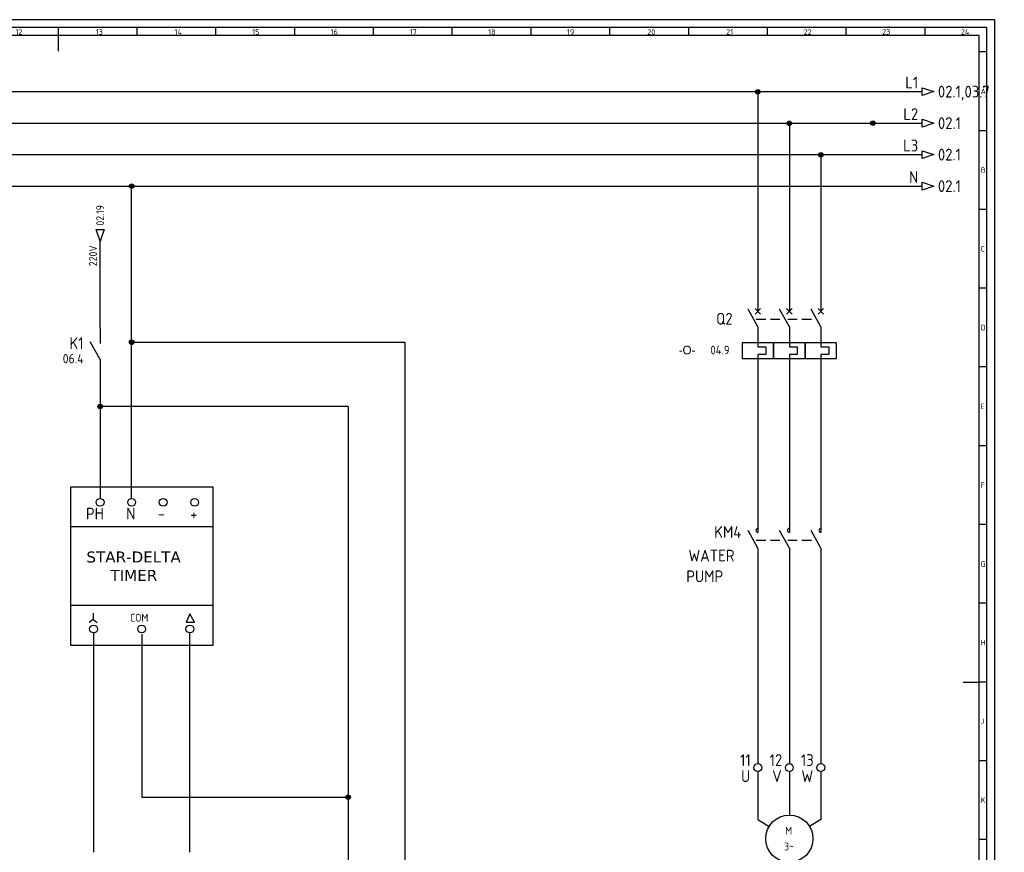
# Model space of a CAD drawing. Header units: millimetres. Extents: x 0 to 1195, y 5 to 846.
# Tile 4 of 4: x 570 to 1195, y 317 to 846. Entities that reach past the tile are written whole.
import ezdxf
from ezdxf.enums import TextEntityAlignment as Align

# ---------------------------------------------------------------- set-up
doc = ezdxf.new("R2010")
doc.units = ezdxf.units.MM
doc.header["$LTSCALE"] = 12
doc.linetypes.add('DASHED', pattern=[0.75, 0.5, -0.25])
for name, color, linetype in [('035', 5, 'Continuous'), ('07', 7, 'Continuous'), ('DESC', 1, 'Continuous'), ('DESCCHILD', 20, 'Continuous'), ('LINK', 9, 'DASHED'), ('MISC', 2, 'Continuous'), ('RED_2.5mm^2', 1, 'Continuous'), ('SYMS', 7, 'Continuous'), ('TAGS', 51, 'Continuous'), ('TERMS', 4, 'Continuous'), ('WIREREF', 61, 'Continuous'), ('WIREREF_DEST', 61, 'Continuous'), ('XREF', 7, 'Continuous'), ('XREFCHILD', 134, 'Continuous')]:
    doc.layers.add(name, color=color, linetype=linetype)
doc.styles.add('ISO Proportional', font='isocp.shx')
doc.styles.add('WD_IEC', font='isocp2.shx', dxfattribs={"width": 0.9, "height": 4})

# ---------------------------------------------------------------- blocks, each defined once
blk = doc.blocks.new('IEC_border_a0')
at = {"layer": '035', "color": 0}
for p, q in [((1189, 841), (0, 841)), ((1189, 0), (1189, 841)), ((594.5, 836), (594.5, 831)), ((644.5, 836), (644.5, 831)), ((694.5, 836), (694.5, 831)), ((744.5, 836), (744.5, 831)), ((794.5, 836), (794.5, 831)), ((844.5, 836), (844.5, 831)), ((894.5, 836), (894.5, 831)), ((944.5, 836), (944.5, 831)), ((994.5, 836), (994.5, 831)), ((1044.5, 836), (1044.5, 831)), ((1094.5, 836), (1094.5, 831)), ((1144.5, 836), (1144.5, 831)), ((1183.97, 820.54), (1178.98, 820.54)), ((1183.97, 770.54), (1178.98, 770.54)), ((1183.97, 720.54), (1178.98, 720.54)), ((1183.97, 670.54), (1178.98, 670.54)), ((1183.97, 620.54), (1178.98, 620.54)), ((1183.98, 570.5), (1179, 570.5)), ((1183.98, 520.5), (1178.98, 520.5)), ((1183.98, 470.5), (1179, 470.5)), ((1183.98, 420.5), (1179, 420.5)), ((1183.98, 420.5), (1179, 420.5)), ((1183.98, 370.5), (1179, 370.5)), ((1183.98, 320.5), (1179, 320.5))]:
    blk.add_line(p, q, dxfattribs=at)
blk.add_lwpolyline([(10, 10), (1179, 10), (1179, 831), (10, 831)], close=True, dxfattribs=at)
at = {"layer": '07', "color": 0}
for p, q in [((594.5, 831), (594.5, 821)), ((1169, 420.5), (1179, 420.5))]:
    blk.add_line(p, q, dxfattribs=at)
blk.add_lwpolyline([(5, 5), (1184, 5), (1184, 836), (5, 836)], close=True, dxfattribs=at)
at = {"layer": '035', "color": 0, "style": 'ISO Proportional'}
for s, p in [('12', (567.49, 831.5)), ('13', (618.42, 831.5)), ('14', (668.46, 831.5)), ('15', (717.72, 831.5)), ('16', (767.49, 831.5)), ('17', (817.72, 831.5)), ('18', (867.49, 831.5)), ('19', (917.49, 831.5)), ('20', (968.42, 831.5)), ('21', (1018.46, 831.5)), ('22', (1067.72, 831.5)), ('23', (1117.49, 831.5)), ('24', (1167.49, 831.5)), ('A', (1179.98, 793.79)), ('B', (1179.98, 743.79)), ('C', (1179.98, 693.79)), ('D', (1179.98, 643.79)), ('E', (1180, 593.75)), ('F', (1180, 543.75)), ('G', (1180, 493.75)), ('H', (1180, 443.75)), ('J', (1180, 393.75)), ('K', (1180, 343.75))]:
    blk.add_text(s, height=3.5, dxfattribs=at).set_placement(p)
blk = doc.blocks.new('VMO13')
blk.add_circle((0, 0), 7.5)
at = {"style": 'WD_IEC'}
blk.add_attdef('TERM02', (-0.69, 7.75), '', height=2, rotation=90, dxfattribs=at)
for tag, p in [('INST', (-12.88, 12.75)), ('LOC', (-12.88, 9.25)), ('TAG1', (-12.88, 5.75)), ('DESC1', (-12.88, 1.5)), ('DESC2', (-12.88, -2)), ('DESC3', (-12.88, -5.5)), ('RATING1', (-12.88, -9)), ('RATING2', (-12.88, -12.5)), ('RATING3', (-12.88, -16)), ('RATING4', (-12.95, -19.58))]:
    blk.add_attdef(tag, text='', height=2.5, dxfattribs=at).set_placement(p, align=Align.RIGHT)
at = {"style": 'WD_IEC', "flags": 1}
for tag, p, height in [('MFG', (12.75, 9), 1.5), ('X2TERM02', (0, 7.5), 0.32), ('CAT', (12.75, 6.5), 1.5), ('X0TERM01', (-6.4, 3.9), 0.32), ('X0TERM03', (6.4, 3.9), 0.32), ('X4LINK', (-7.5, 0), 0.32), ('X1LINK', (7.5, 0), 0.32), ('X8TERM04', (0, -7.5), 0.32), ('ASSYCODE', (1, -9), 1), ('CATDESC', (1, -12), 1), ('FAMILY', (1, -10.5), 1)]:
    blk.add_attdef(tag, p, '', height=height, dxfattribs=at)
at = {"style": 'WD_IEC'}
for tag, p in [('TERM01', (-7.35, 4.34)), ('TERM03', (9.35, 4.53)), ('TERM04', (-0.59, -7.92))]:
    blk.add_attdef(tag, text='', height=2, rotation=90, dxfattribs=at).set_placement(p, align=Align.RIGHT)
for tag, p in [('M', (-0.22, 1.27)), ('3~', (-0.12, -3.73))]:
    blk.add_attdef(tag, text='', height=2.5, dxfattribs=at).set_placement(p, align=Align.CENTER)
at = {"lineweight": 15, "style": 'WD_IEC'}
blk.add_attdef('XREF', text='', height=2.5, dxfattribs=at).set_placement((-13.19, -22.86), align=Align.RIGHT)
blk = doc.blocks.new('VMS21P')
for p, q in [((0, 7.5), (0, 2.5)), ((0, -2.5), (-3.12, 3.12)), ((0, -2.5), (0, -7.5))]:
    blk.add_line(p, q)
blk.add_arc((0, 3.12), 0.625, 90, 270)
at = {"style": 'WD_IEC'}
for tag, p in [('INST', (-5.25, 6.75)), ('LOC', (-5.25, 3.75)), ('TAG2', (-5.25, 0.75)), ('XREF', (-5.25, -3.75)), ('DESC1', (-5.25, -6.75)), ('DESC2', (-5.25, -9.75)), ('DESC3', (-5.25, -12.75))]:
    blk.add_attdef(tag, text='', height=2.5, dxfattribs=at).set_placement(p, align=Align.RIGHT)
blk.add_attdef('TERM01', text='', height=2, rotation=90, dxfattribs=at).set_placement((-1, 7.5), align=Align.RIGHT)
at = {"style": 'WD_IEC', "flags": 1}
for tag, p, height in [('X2TERM01', (0, 7.5), 0.32), ('X4LINK', (-2.91, 0), 0.32), ('X1LINK', (-0.5, 0), 0.32), ('CONTACT', (4, -3.5), 1), ('FAMILY', (4, -5), 1), ('X8TERM02', (0, -7.5), 0.32)]:
    blk.add_attdef(tag, p, '', height=height, dxfattribs=at)
at = {"style": 'WD_IEC'}
blk.add_attdef('TERM02', (-1, -7.5), '', height=2, rotation=90, dxfattribs=at)
blk = doc.blocks.new('VCB11TH')
for p, q in [((0, 7.5), (0, 2.5)), ((0, -2.5), (-3.12, 3.12)), ((-0.88, 3.38), (0.88, 1.62)), ((-0.88, 1.62), (0.88, 3.38)), ((0, -2.5), (0, -8.75)), ((0, -8.75), (2.5, -8.75)), ((2.5, -8.75), (2.5, -11.25)), ((0, -11.25), (0, -12.5)), ((2.5, -11.25), (0, -11.25)), ((0, -12.5), (0, -17.5))]:
    blk.add_line(p, q)
blk.add_lwpolyline([(-5, -7.5), (-5, -12.5), (5, -12.5), (5, -7.5)], close=True)
at = {"style": 'WD_IEC'}
for tag, p in [('INST', (-8, 5.25)), ('LOC', (-8, 1.75)), ('TAG1', (-8, -1.75)), ('RATING1', (-8, -6.35)), ('DESC1', (-8, -14.35)), ('DESC2', (-8, -17.85)), ('DESC3', (-8, -21.35))]:
    blk.add_attdef(tag, text='', height=2.5, dxfattribs=at).set_placement(p, align=Align.RIGHT)
blk.add_attdef('TERM01', text='', height=2, rotation=90, dxfattribs=at).set_placement((-1, 7.5), align=Align.RIGHT)
at = {"style": 'WD_IEC', "flags": 1}
for tag, p, height in [('X2TERM01', (0, 7.5), 0.32), ('MFG', (2.75, 6.5), 1.5), ('CAT', (2.75, 4), 1.5), ('X4LINK', (-2, 0), 0.32), ('X1LINK', (-0.5, 0), 0.32), ('COMMON', (-3.75, -8.75), 1), ('ASSYCODE', (1, -14), 1), ('FAMILY', (1, -15.5), 1), ('X8TERM02', (0, -17.5), 0.32), ('CATDESC', (1, -17), 1)]:
    blk.add_attdef(tag, p, '', height=height, dxfattribs=at)
at = {"lineweight": 15, "style": 'WD_IEC'}
blk.add_attdef('XREF', text='', height=2.5, dxfattribs=at).set_placement((-8, -10.35), align=Align.RIGHT)
at = {"style": 'WD_IEC'}
blk.add_attdef('TERM02', (-1, -17.5), '', height=2, rotation=90, dxfattribs=at)
blk = doc.blocks.new('VCB21TH')
for p, q in [((0, 7.5), (0, 2.5)), ((0, -2.5), (-3.12, 3.12)), ((-0.88, 3.38), (0.88, 1.62)), ((-0.88, 1.62), (0.88, 3.38)), ((0, -2.5), (0, -8.75)), ((0, -8.75), (2.5, -8.75)), ((2.5, -8.75), (2.5, -11.25)), ((0, -11.25), (0, -12.5)), ((2.5, -11.25), (0, -11.25)), ((0, -12.5), (0, -17.5))]:
    blk.add_line(p, q)
blk.add_lwpolyline([(-5, -7.5), (-5, -12.5), (5, -12.5), (5, -7.5)], close=True)
at = {"style": 'WD_IEC'}
for tag, p in [('INST', (-8, 5.25)), ('LOC', (-8, 1.75)), ('TAG2', (-8, -1.75)), ('DESC1', (-8, -14.35)), ('DESC2', (-8, -17.85)), ('DESC3', (-8, -21.35))]:
    blk.add_attdef(tag, text='', height=2.5, dxfattribs=at).set_placement(p, align=Align.RIGHT)
blk.add_attdef('TERM01', text='', height=2, rotation=90, dxfattribs=at).set_placement((-1, 7.5), align=Align.RIGHT)
at = {"style": 'WD_IEC', "flags": 1}
for tag, p, height in [('X2TERM01', (0, 7.5), 0.32), ('X4LINK', (-2, 0), 0.32), ('X1LINK', (-0.5, 0), 0.32), ('CONTACT', (-5, -7.5), 1), ('FAMILY', (1, -15.5), 1), ('X8TERM02', (0, -17.5), 0.32)]:
    blk.add_attdef(tag, p, '', height=height, dxfattribs=at)
blk.add_attdef('RATING1', text='', height=2.5, dxfattribs=at).set_placement((-8, -6.35), align=Align.RIGHT)
at = {"lineweight": 15, "style": 'WD_IEC'}
blk.add_attdef('XREF', text='', height=2.5, dxfattribs=at).set_placement((-8, -10.35), align=Align.RIGHT)
at = {"style": 'WD_IEC'}
blk.add_attdef('TERM02', (-1, -17.5), '', height=2, rotation=90, dxfattribs=at)
blk = doc.blocks.new('WDDOT')
for radius in [0.72, 0.449, 0.223]:
    blk.add_circle((0, 0), radius)
blk = doc.blocks.new('HA1S1')
blk.add_lwpolyline([(0, 1.25), (3.75, 0), (0, -1.25)], close=True)
at = {"style": 'WD_IEC'}
for tag, height, flags, p in [('WIRENO', 2.5, 8, (-1.25, 1)), ('SIGCODE', 1, 1, (5, 1.8))]:
    blk.add_attdef(tag, text='', height=height, dxfattribs=dict(at, flags=flags)).set_placement(p, align=Align.RIGHT)
at = {"style": 'WD_IEC', "flags": 1}
blk.add_attdef('X4TERM01', (0, 0), '', height=0.32, dxfattribs=at)
at = {"style": 'WD_IEC'}
blk.add_attdef('XREF', text='', height=2.5, dxfattribs=at).set_placement((5, 0), align=Align.MIDDLE_LEFT)
blk.add_attdef('DESC1', text='', height=2.5, dxfattribs=at).set_placement((-1.25, -1), align=Align.TOP_RIGHT)
blk = doc.blocks.new('VT0002')
blk.add_circle((0, 0), 1.25)
at = {"style": 'WD_IEC', "flags": 1}
for tag, p, height in [('ASSYCODE', (2.75, 10.75), 1), ('CATDESC', (2.75, 9.25), 1), ('CAT', (2.75, 4.75), 1.5), ('MFG', (2.75, 7.25), 1.5), ('X4PIN01', (-1.25, 1), 0.25), ('X4TERMDESC01', (-1.25, 0.5), 0.4), ('X4TERM01', (-1.25, 0), 0.25), ('STRIPSEQ', (0, 0), 0.025), ('X2PIN01', (0, 2.25), 0.25), ('X2TERMDESC01', (0, 1.75), 0.4), ('X2TERM01', (0, 1.25), 0.25), ('X8PIN01', (0, -0.25), 0.25), ('X1PIN01', (1.25, 1), 0.25), ('X1TERMDESC01', (1.25, 0.5), 0.4), ('X1TERM01', (1.25, 0), 0.25), ('LINKTERM', (0, -0.04), 0.025), ('X8TERMDESC01', (0, -0.75), 0.4), ('X8TERM01', (0, -1.25), 0.25)]:
    blk.add_attdef(tag, p, '', height=height, dxfattribs=at)
at = {"style": 'WD_IEC'}
for tag, p in [('INST', (-2.25, 6.5)), ('LOC', (-2.25, 3.5)), ('DESC1', (-2.25, -6.25)), ('DESC2', (-2.25, -9.25)), ('DESC3', (-2.25, -12.25))]:
    blk.add_attdef(tag, text='', height=2.5, dxfattribs=at).set_placement(p, align=Align.RIGHT)
at = {"style": 'WD_IEC', "flags": 8}
for tag, height, p in [('TAGSTRIP', 2.5, (-2.25, 0.5)), ('TERM01', 2, (-2.25, -3.25))]:
    blk.add_attdef(tag, text='', height=height, dxfattribs=at).set_placement(p, align=Align.RIGHT)
blk = doc.blocks.new('VCR21')
for p, q in [((0, 7.5), (0, 2.5)), ((0, -2.5), (-3.12, 3.12)), ((0, -2.5), (0, -7.5))]:
    blk.add_line(p, q)
at = {"style": 'WD_IEC'}
for tag, p in [('INST', (-5.25, 6.75)), ('LOC', (-5.25, 3.75)), ('TAG2', (-5.25, 0.75)), ('XREF', (-5.25, -3.75)), ('DESC1', (-5.25, -6.75)), ('DESC2', (-5.25, -9.75)), ('DESC3', (-5.25, -12.75))]:
    blk.add_attdef(tag, text='', height=2.5, dxfattribs=at).set_placement(p, align=Align.RIGHT)
blk.add_attdef('TERM01', text='', height=2, rotation=90, dxfattribs=at).set_placement((-1, 7.5), align=Align.RIGHT)
at = {"style": 'WD_IEC', "flags": 1}
for tag, p, height in [('X2TERM01', (0, 7.5), 0.32), ('X4LINK', (-2.75, 0), 0.32), ('X1LINK', (-0.5, 0), 0.32), ('CONTACT', (4, -3.5), 1), ('FAMILY', (4, -5), 1), ('COMMON', (5.25, -4.75), 1), ('X8TERM02', (0, -7.5), 0.32)]:
    blk.add_attdef(tag, p, '', height=height, dxfattribs=at)
at = {"style": 'WD_IEC'}
blk.add_attdef('TERM02', (-1, -7.5), '', height=2, rotation=90, dxfattribs=at)
blk = doc.blocks.new('HA1D2')
blk.add_lwpolyline([(0, 0), (-1.25, 3.75), (1.25, 3.75)], close=True)
at = {"style": 'WD_IEC'}
blk.add_attdef('XREF', text='', height=2.5, rotation=90, dxfattribs=at).set_placement((0, 5), align=Align.MIDDLE_LEFT)
at = {"style": 'WD_IEC', "flags": 1}
blk.add_attdef('SIGCODE', text='', height=1, dxfattribs=at).set_placement((-2.5, 1.8), align=Align.RIGHT)
blk.add_attdef('X8TERM01', (0, 0), '', height=0.32, dxfattribs=at)
at = {"style": 'WD_IEC', "flags": 8}
blk.add_attdef('WIRENO', text='', height=2.5, rotation=90, dxfattribs=at).set_placement((-1, -1.25), align=Align.RIGHT)
at = {"style": 'WD_IEC'}
blk.add_attdef('DESC1', text='', height=2.5, rotation=90, dxfattribs=at).set_placement((1, -1.25), align=Align.TOP_RIGHT)

msp = doc.modelspace()

# ---------------------------------------------------------------- linework, layer by layer
at = {"color": 0}
for p, q in [((602.67, 524.27), (692.77, 524.27)), ((602.67, 474.27), (692.77, 474.27)), ((616.7, 469.09), (616.7, 465.16)), ((678.03, 468.83), (675.79, 463.48)), ((681.04, 463.48), (678.03, 468.83)), ((616.7, 465.16), (614.17, 463.33)), ((616.7, 465.16), (619.32, 463.33)), ((675.79, 463.48), (681.04, 463.48))]:
    msp.add_line(p, q, dxfattribs=at)
msp.add_lwpolyline([(602.67, 549.27), (692.77, 549.27), (692.77, 448.57), (602.67, 448.57)], close=True, dxfattribs=at)
at = {"layer": 'LINK', "color": 0}
for points in [[(1037.6, 655.84), (1054.6, 655.84)], [(1057.6, 655.84), (1074.6, 655.84)], [(1037.6, 515.46), (1052.78, 515.46)], [(1057.6, 515.46), (1072.78, 515.46)]]:
    msp.add_lwpolyline(points, dxfattribs=at)
at = {"layer": 'RED_2.5mm^2', "color": 0}
for p, q in [((101.95, 800.27), (1142.9, 800.27)), ((1038.6, 800.14), (1038.6, 670.84)), ((101.95, 780.27), (1142.9, 780.27)), ((1058.6, 780.14), (1058.6, 670.84)), ((101.95, 760.27), (1142.9, 760.27)), ((1078.6, 760.14), (1078.6, 670.84)), ((36.54, 740.27), (1142.9, 740.27)), ((641.19, 542.05), (641.19, 740.27)), ((621.19, 650.27), (621.19, 705.23)), ((641.19, 641.16), (814.58, 641.16)), ((814.58, 641.16), (814.58, 102.6)), ((621.19, 620.27), (621.19, 542.05)), ((1038.6, 620.84), (1038.6, 530.46)), ((1058.6, 620.84), (1058.6, 530.46)), ((1078.6, 620.84), (1078.6, 530.46)), ((778.65, 600.4), (621.19, 600.4)), ((778.65, 600.4), (778.65, 232.57)), ((1038.6, 500.46), (1038.6, 373.64)), ((1058.6, 500.46), (1058.6, 373.64)), ((1078.6, 500.46), (1078.6, 373.64)), ((617.05, 456.61), (617.05, 317.35)), ((678.18, 317.35), (678.18, 456.61)), ((647.76, 455.77), (647.76, 352.39)), ((1038.6, 368.64), (1038.6, 338.18)), ((1058.6, 368.64), (1058.6, 340.99)), ((1078.6, 368.64), (1078.6, 338.18)), ((647.76, 352.39), (778.65, 352.39)), ((1038.6, 338.18), (1045.79, 333.8)), ((1078.6, 338.18), (1071.41, 333.8))]:
    msp.add_line(p, q, dxfattribs=at)

# ---------------------------------------------------------------- block references
msp.add_blockref('IEC_border_a0', (0, 4.94))
at = {"layer": 'SYMS', "color": 0}
ref = msp.add_blockref('HA1S1', (1142.9, 800.27), dxfattribs=dict(at, xscale=2, yscale=2, zscale=2))
ref.add_attrib('XREF', '02.1,03.7', dxfattribs={"layer": 'XREF', "height": 7.5, "style": 'WD_IEC'}).set_placement((1152.9, 800.27), align=Align.MIDDLE_LEFT)
ref.add_attrib('WIRENO', 'L1', dxfattribs={"layer": 'WIREREF', "height": 7.5, "style": 'WD_IEC', "flags": 8}).set_placement((1140.4, 802.27), align=Align.RIGHT)
at = {"layer": 'SYMS', "color": 0, "xscale": 2, "yscale": 2, "zscale": 2}
for name, p in [('WDDOT', (1038.6, 800.14)), ('WDDOT', (1058.6, 780.14)), ('WDDOT', (1078.6, 760.14)), ('VCB21TH', (1058.6, 655.84)), ('VCB21TH', (1078.6, 655.84)), ('WDDOT', (641.19, 641.16)), ('WDDOT', (621.19, 600.4)), ('VMS21P', (1058.6, 515.46)), ('VMS21P', (1078.6, 515.46)), ('VT0002', (617.05, 459.11)), ('VT0002', (678.18, 459.11)), ('WDDOT', (778.65, 352.39))]:
    msp.add_blockref(name, p, dxfattribs=at)
at = {"layer": 'SYMS', "color": 0}
ref = msp.add_blockref('HA1S1', (1142.9, 780.27), dxfattribs=dict(at, xscale=2, yscale=2, zscale=2))
ref.add_attrib('XREF', '02.1', dxfattribs={"layer": 'XREF', "height": 7.5, "style": 'WD_IEC'}).set_placement((1152.9, 780.27), align=Align.MIDDLE_LEFT)
ref.add_attrib('WIRENO', 'L2', dxfattribs={"layer": 'WIREREF', "height": 7.5, "style": 'WD_IEC', "flags": 8}).set_placement((1140.4, 782.27), align=Align.RIGHT)
at = {"layer": 'SYMS', "xscale": 2, "yscale": 2, "zscale": 2}
for p in [(1111.62, 780.27), (641.19, 740.27)]:
    msp.add_blockref('WDDOT', p, dxfattribs=at)
at = {"layer": 'SYMS', "color": 0}
ref = msp.add_blockref('HA1S1', (1142.9, 760.27), dxfattribs=dict(at, xscale=2, yscale=2, zscale=2))
ref.add_attrib('XREF', '02.1', dxfattribs={"layer": 'XREF', "height": 7.5, "style": 'WD_IEC'}).set_placement((1152.9, 760.27), align=Align.MIDDLE_LEFT)
ref.add_attrib('WIRENO', 'L3', dxfattribs={"layer": 'WIREREF', "height": 7.5, "style": 'WD_IEC', "flags": 8}).set_placement((1140.4, 762.27), align=Align.RIGHT)
ref = msp.add_blockref('HA1S1', (1142.9, 740.27), dxfattribs=dict(at, xscale=2, yscale=2, zscale=2))
ref.add_attrib('XREF', '02.1', dxfattribs={"layer": 'XREF', "height": 7.5, "style": 'WD_IEC'}).set_placement((1152.9, 740.27), align=Align.MIDDLE_LEFT)
ref.add_attrib('WIRENO', 'N', dxfattribs={"layer": 'WIREREF', "height": 7.5, "style": 'WD_IEC', "flags": 8}).set_placement((1140.4, 742.27), align=Align.RIGHT)
ref = msp.add_blockref('HA1D2', (621.19, 705.23), dxfattribs=dict(at, xscale=2, yscale=2, zscale=2))
ref.add_attrib('XREF', '02.19', dxfattribs={"layer": 'XREF', "height": 5, "rotation": 90, "style": 'WD_IEC'}).set_placement((621.19, 715.23), align=Align.MIDDLE_LEFT)
ref.add_attrib('WIRENO', '220V', dxfattribs={"layer": 'WIREREF_DEST', "height": 5, "rotation": 90, "style": 'WD_IEC', "flags": 8}).set_placement((619.19, 702.73), align=Align.RIGHT)
ref = msp.add_blockref('VCB11TH', (1038.6, 655.84), dxfattribs=dict(at, xscale=2, yscale=2, zscale=2))
ref.add_attrib('TAG1', 'Q2', dxfattribs={"layer": 'TAGS', "height": 7.5, "style": 'WD_IEC'}).set_placement((1022.6, 652.34), align=Align.RIGHT)
ref = msp.add_blockref('VCR21', (621.19, 635.27), dxfattribs=dict(at, xscale=2, yscale=2, zscale=2))
ref.add_attrib('XREF', '06.4', dxfattribs={"layer": 'XREFCHILD', "height": 6, "style": 'WD_IEC'}).set_placement((610.69, 627.77), align=Align.RIGHT)
ref.add_attrib('TAG2', 'K1', dxfattribs={"layer": 'TAGS', "height": 7.5, "style": 'WD_IEC'}).set_placement((610.69, 636.77), align=Align.RIGHT)
ref = msp.add_blockref('VT0002', (621.19, 539.55), dxfattribs=dict(at, xscale=2, yscale=2, zscale=2))
ref.add_attrib('TAGSTRIP', 'PH', dxfattribs={"layer": 'TAGS', "height": 7.5, "style": 'WD_IEC', "flags": 8}).set_placement((623.57, 528.61), align=Align.RIGHT)
ref = msp.add_blockref('VT0002', (641.19, 539.55), dxfattribs=dict(at, xscale=2, yscale=2, zscale=2))
ref.add_attrib('TAGSTRIP', 'N', dxfattribs={"layer": 'TAGS', "height": 7.5, "style": 'WD_IEC', "flags": 8}).set_placement((643.57, 528.61), align=Align.RIGHT)
ref = msp.add_blockref('VT0002', (661.19, 539.55), dxfattribs=dict(at, xscale=2, yscale=2, zscale=2))
ref.add_attrib('TAGSTRIP', '-', dxfattribs={"layer": 'TAGS', "height": 7.5, "style": 'WD_IEC', "flags": 8}).set_placement((662.37, 528.61), align=Align.RIGHT)
ref = msp.add_blockref('VT0002', (681.19, 539.55), dxfattribs=dict(at, xscale=2, yscale=2, zscale=2))
ref.add_attrib('TAGSTRIP', '+', dxfattribs={"layer": 'TAGS', "height": 7.5, "style": 'WD_IEC', "flags": 8}).set_placement((682.98, 528.31), align=Align.RIGHT)
ref = msp.add_blockref('VMS21P', (1038.6, 515.46), dxfattribs=dict(at, xscale=2, yscale=2, zscale=2))
ref.add_attrib('DESC2', 'PUMP', dxfattribs={"layer": 'DESCCHILD', "height": 7.5, "style": 'WD_IEC'}).set_placement((1016.66, 488.82), align=Align.RIGHT)
ref.add_attrib('DESC1', 'WATER ', dxfattribs={"layer": 'DESCCHILD', "height": 7.5, "style": 'WD_IEC'}).set_placement((1028.1, 501.96), align=Align.RIGHT)
ref.add_attrib('TAG2', 'KM4', dxfattribs={"layer": 'TAGS', "height": 7.5, "style": 'WD_IEC'}).set_placement((1028.1, 516.96), align=Align.RIGHT)
ref = msp.add_blockref('VT0002', (647.55, 459.11), dxfattribs=dict(at, xscale=2, yscale=2, zscale=2))
ref.add_attrib('TAGSTRIP', 'COM', dxfattribs={"layer": 'TAGS', "height": 5, "style": 'WD_IEC', "flags": 8}).set_placement((651.77, 463.76), align=Align.RIGHT)
ref = msp.add_blockref('VT0002', (1038.6, 371.14), dxfattribs=dict(at, xscale=2, yscale=2, zscale=2))
ref.add_attrib('TERM01', 'U', dxfattribs={"layer": 'TERMS', "height": 7.5, "style": 'WD_IEC', "flags": 8}).set_placement((1033.76, 361.94), align=Align.RIGHT)
ref.add_attrib('TAGSTRIP', '11', dxfattribs={"layer": 'TAGS', "height": 7.5, "style": 'WD_IEC', "flags": 8}).set_placement((1034.1, 372.14), align=Align.RIGHT)
ref = msp.add_blockref('VT0002', (1058.6, 371.14), dxfattribs=dict(at, xscale=2, yscale=2, zscale=2))
ref.add_attrib('TERM01', 'V', dxfattribs={"layer": 'TERMS', "height": 7.5, "style": 'WD_IEC', "flags": 8}).set_placement((1053.76, 361.94), align=Align.RIGHT)
ref.add_attrib('TAGSTRIP', '12', dxfattribs={"layer": 'TAGS', "height": 7.5, "style": 'WD_IEC', "flags": 8}).set_placement((1054.1, 372.14), align=Align.RIGHT)
ref = msp.add_blockref('VT0002', (1078.6, 371.14), dxfattribs=dict(at, xscale=2, yscale=2, zscale=2))
ref.add_attrib('TERM01', 'W', dxfattribs={"layer": 'TERMS', "height": 7.5, "style": 'WD_IEC', "flags": 8}).set_placement((1073.76, 361.94), align=Align.RIGHT)
ref.add_attrib('TAGSTRIP', '13', dxfattribs={"layer": 'TAGS', "height": 7.5, "style": 'WD_IEC', "flags": 8}).set_placement((1074.1, 372.14), align=Align.RIGHT)
ref = msp.add_blockref('VMO13', (1058.6, 325.99), dxfattribs=dict(at, xscale=2, yscale=2, zscale=2))
ref.add_attrib('M', 'M', dxfattribs={"layer": 'MISC', "height": 5, "style": 'WD_IEC'}).set_placement((1058.15, 328.52), align=Align.CENTER)
ref.add_attrib('3~', '3~', dxfattribs={"layer": 'MISC', "height": 5, "style": 'WD_IEC'}).set_placement((1058.36, 318.52), align=Align.CENTER)
ref.add_attrib('DESC2', 'WATHER POMP', dxfattribs={"layer": 'DESC', "height": 7.5, "style": 'WD_IEC'}).set_placement((1088.36, 271.64), align=Align.RIGHT)
ref.add_attrib('DESC1', 'KW', dxfattribs={"layer": 'DESC', "height": 7.5, "style": 'WD_IEC'}).set_placement((1068.53, 284.48), align=Align.RIGHT)
ref.add_attrib('TAG1', 'M2', dxfattribs={"layer": 'TAGS', "height": 7.5, "style": 'WD_IEC'}).set_placement((1064.61, 297.48), align=Align.RIGHT)

# ---------------------------------------------------------------- texts
at = {"color": 0, "insert": (612.48, 508.34), "char_height": 7, "attachment_point": 1}
msp.add_mtext_dynamic_manual_height_columns('{\\fVerdana|b0|i0|c0|p34;STAR-DELTA\\P     TIMER}', width=76.7814, gutter_width=35, heights=[0], dxfattribs=at)
at = {"layer": 'XREF', "color": 0, "insert": (1020.67, 638.97), "char_height": 5.5, "attachment_point": 3, "style": 'WD_IEC'}
msp.add_mtext('{\\Fmonotxt|c0;\\H0.67x;\\W1;  \\Facaderef|c0;\\H1.49254x;-O-\\Fisocp2|c0; \\Fmonotxt|c0;\\H0.67x; \\Fisocp2|c0;\\H1.49254x; 04.9}', dxfattribs=at)

doc.saveas('drawing.dxf')
